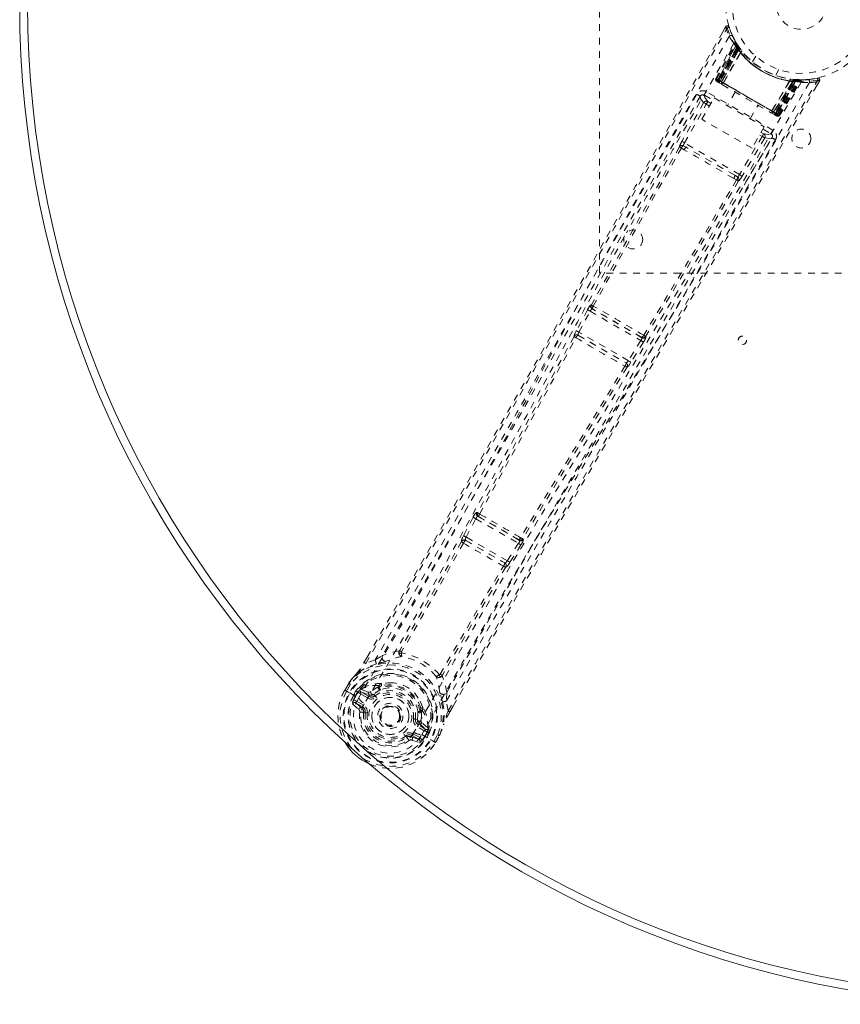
# Model space of a CAD drawing. Header units: inches. Extents: x 7.1 to 78.6, y 25.7 to 55.4.
# Tile 1 of 6: x 7.1 to 19.3, y 25.7 to 40.3. Entities that reach past the tile are written whole.
import ezdxf

# ---------------------------------------------------------------- set-up
doc = ezdxf.new("R2010")
doc.units = ezdxf.units.IN
doc.header["$MEASUREMENT"] = 0
doc.linetypes.add('SLD-Dashed', pattern=[0.075, 0.05, -0.025])
doc.linetypes.add('SLD-Solid', pattern=[0])

msp = doc.modelspace()

# ---------------------------------------------------------------- linework, layer by layer
at = {"color": 7, "linetype": 'SLD-Dashed', "lineweight": 0}
for p, q in [((15.715, 36.557), (15.715, 44.557)), ((17.587, 40.217), (17.546, 40.144)), ((17.444, 39.448), (17.729, 39.983)), ((17.736, 39.999), (17.728, 40.012)), ((17.736, 39.97), (17.729, 39.983)), ((17.787, 39.917), (17.747, 39.98)), ((17.456, 39.442), (17.736, 39.97)), ((17.749, 39.954), (17.472, 39.428)), ((17.472, 39.433), (17.747, 39.951)), ((17.756, 39.912), (17.478, 39.429)), ((17.482, 39.426), (17.759, 39.907)), ((17.49, 39.422), (17.765, 39.899)), ((17.767, 39.895), (17.493, 39.42)), ((17.776, 39.882), (17.506, 39.413)), ((17.509, 39.411), (17.779, 39.879)), ((17.529, 39.399), (17.789, 39.886)), ((17.79, 39.885), (17.531, 39.398)), ((17.555, 39.383), (17.813, 39.839)), ((17.814, 39.837), (17.557, 39.383)), ((17.789, 39.886), (17.747, 39.951)), ((17.756, 39.912), (17.78, 39.928)), ((17.759, 39.907), (17.756, 39.912)), ((17.759, 39.907), (17.783, 39.923)), ((17.765, 39.899), (17.788, 39.916)), ((17.767, 39.895), (17.791, 39.912)), ((17.776, 39.882), (17.8, 39.899)), ((17.779, 39.879), (17.802, 39.896)), ((17.78, 39.928), (17.783, 39.923)), ((17.788, 39.916), (17.787, 39.917)), ((17.791, 39.912), (17.788, 39.916)), ((17.789, 39.886), (17.79, 39.885)), ((17.8, 39.899), (17.802, 39.896)), ((17.814, 39.837), (17.813, 39.839)), ((17.83, 39.859), (17.828, 39.861)), ((18.037, 39.782), (17.989, 39.699)), ((18.335, 39.499), (18.383, 39.582)), ((17.444, 39.448), (17.456, 39.442)), ((17.453, 39.411), (17.456, 39.408)), ((17.457, 39.407), (17.457, 39.407)), ((17.464, 39.404), (17.468, 39.401)), ((17.467, 39.402), (17.476, 39.397)), ((17.472, 39.433), (17.529, 39.399)), ((17.476, 39.397), (17.479, 39.395)), ((18.353, 38.924), (17.482, 39.426)), ((17.483, 39.392), (17.541, 39.359)), ((17.493, 39.42), (18.342, 38.93)), ((17.506, 39.413), (17.509, 39.411)), ((18.326, 38.939), (17.509, 39.411)), ((17.531, 39.398), (17.529, 39.399)), ((18.278, 38.967), (18.543, 39.417)), ((18.545, 39.417), (18.279, 38.965)), ((18.304, 38.952), (18.596, 39.42)), ((18.598, 39.419), (18.305, 38.951)), ((18.596, 39.407), (18.326, 38.939)), ((18.329, 38.937), (18.6, 39.407)), ((18.342, 38.93), (18.616, 39.405)), ((18.621, 39.405), (18.345, 38.928)), ((18.63, 39.404), (18.353, 38.924)), ((18.357, 38.921), (18.636, 39.404)), ((18.359, 38.916), (18.675, 39.419)), ((18.363, 38.918), (18.674, 39.416)), ((18.379, 38.909), (18.696, 39.416)), ((18.39, 38.902), (18.712, 39.416)), ((18.545, 39.417), (18.543, 39.417)), ((18.556, 39.441), (18.553, 39.442)), ((18.599, 39.436), (18.596, 39.407)), ((18.596, 39.42), (18.598, 39.419)), ((18.674, 39.416), (18.598, 39.419)), ((18.603, 39.435), (18.6, 39.407)), ((18.603, 39.435), (18.632, 39.433)), ((18.618, 39.434), (18.616, 39.405)), ((18.623, 39.434), (18.618, 39.434)), ((18.623, 39.434), (18.621, 39.405)), ((18.625, 39.433), (18.624, 39.434)), ((18.7, 39.43), (18.625, 39.433)), ((18.632, 39.433), (18.63, 39.404)), ((18.636, 39.404), (18.63, 39.404)), ((18.632, 39.433), (18.638, 39.433)), ((18.638, 39.433), (18.636, 39.404)), ((18.638, 39.433), (18.647, 39.432)), ((18.665, 39.414), (18.661, 39.418)), ((18.712, 39.416), (18.696, 39.416)), ((18.736, 39.43), (18.721, 39.43)), ((18.813, 39.434), (18.742, 39.432)), ((18.953, 39.455), (18.824, 39.436)), ((18.941, 39.337), (18.985, 39.41)), ((18.985, 39.411), (18.959, 39.426)), ((18.293, 38.683), (17.303, 39.255)), ((17.555, 39.383), (17.557, 39.383)), ((17.734, 39.248), (17.618, 39.046)), ((17.21, 39.183), (16.809, 38.474)), ((17.211, 39.184), (17.21, 39.182)), ((17.223, 39.199), (17.211, 39.186)), ((17.216, 39.192), (17.211, 39.184)), ((17.236, 38.844), (17.419, 39.161)), ((17.273, 39.203), (17.401, 39.129)), ((17.372, 39.079), (17.324, 39.107)), ((17.419, 39.161), (18.165, 38.73)), ((17.263, 39.09), (16.939, 38.515)), ((16.978, 38.493), (17.302, 39.068)), ((17.35, 39.04), (17.302, 39.068)), ((17.955, 38.851), (18.072, 39.053)), ((18.278, 38.967), (18.279, 38.965)), ((18.305, 38.951), (18.304, 38.952)), ((18.305, 38.951), (18.363, 38.918)), ((17.982, 38.413), (17.236, 38.844)), ((18.265, 38.941), (18.323, 38.908)), ((18.326, 38.939), (18.329, 38.937)), ((18.327, 38.905), (18.33, 38.903)), ((18.338, 38.899), (18.342, 38.897)), ((18.342, 38.897), (18.343, 38.898)), ((18.348, 38.893), (18.348, 38.893)), ((18.349, 38.892), (18.353, 38.891)), ((18.379, 38.909), (18.39, 38.902)), ((18.165, 38.73), (17.982, 38.413)), ((18.147, 38.698), (18.263, 38.631)), ((18.132, 38.589), (17.796, 38.021)), ((18.171, 38.566), (17.835, 37.998)), ((17.864, 37.865), (18.277, 38.566)), ((18.096, 38.61), (18.132, 38.589)), ((18.118, 38.649), (18.155, 38.628)), ((18.277, 38.566), (18.278, 38.568)), ((18.278, 38.568), (18.283, 38.576)), ((18.28, 38.569), (18.285, 38.586)), ((16.931, 38.416), (16.973, 38.391)), ((17.005, 38.427), (16.964, 38.45)), ((17.796, 38.021), (16.978, 38.493)), ((17.725, 38.011), (17.005, 38.427)), ((17.711, 37.965), (17.753, 37.941)), ((17.767, 37.987), (17.725, 38.011)), ((21.715, 36.557), (15.715, 36.557)), ((15.593, 36.083), (15.587, 36.084)), ((15.604, 36.024), (15.61, 36.023)), ((16.345, 35.596), (15.604, 36.024)), ((15.536, 36.01), (15.369, 35.699)), ((15.408, 35.678), (15.575, 35.989)), ((15.575, 35.989), (16.329, 35.553)), ((15.335, 35.615), (15.336, 35.614)), ((15.397, 35.632), (15.397, 35.632)), ((15.397, 35.632), (16.109, 35.221)), ((16.143, 35.254), (15.408, 35.678)), ((16.341, 35.601), (16.345, 35.596)), ((16.406, 35.611), (16.402, 35.617)), ((16.329, 35.553), (16.143, 35.254)), ((16.367, 35.53), (16.181, 35.23)), ((16.109, 35.221), (16.109, 35.221)), ((16.124, 35.159), (16.125, 35.159)), ((13.901, 32.995), (13.888, 32.998)), ((13.835, 32.925), (13.691, 32.651)), ((13.73, 32.631), (13.874, 32.904)), ((13.874, 32.904), (14.508, 32.538)), ((13.905, 32.938), (13.918, 32.935)), ((14.522, 32.582), (13.905, 32.938)), ((13.662, 32.564), (13.662, 32.563)), ((13.691, 32.651), (13.676, 32.621)), ((13.724, 32.582), (13.723, 32.583)), ((13.723, 32.583), (14.305, 32.247)), ((14.343, 32.277), (13.73, 32.631)), ((14.508, 32.538), (14.343, 32.277)), ((14.546, 32.514), (14.381, 32.253)), ((14.513, 32.592), (14.522, 32.582)), ((14.573, 32.607), (14.582, 32.597)), ((14.305, 32.247), (14.304, 32.247)), ((14.381, 32.253), (14.362, 32.225)), ((14.319, 32.184), (14.32, 32.184)), ((12.211, 30.766), (12.256, 30.843)), ((12.257, 30.843), (12.213, 30.766)), ((12.379, 30.804), (12.238, 30.752)), ((12.379, 30.804), (12.486, 30.871)), ((11.986, 30.459), (11.983, 30.456)), ((11.925, 30.355), (11.983, 30.456)), ((11.984, 30.455), (11.925, 30.353)), ((11.925, 30.355), (11.928, 30.353)), ((11.928, 30.353), (11.974, 30.326)), ((12.009, 30.441), (11.951, 30.341)), ((11.974, 30.326), (11.994, 30.315)), ((11.994, 30.315), (11.999, 30.312)), ((11.999, 30.312), (12.129, 30.237)), ((12.056, 30.28), (12.092, 30.343)), ((12.117, 30.327), (12.082, 30.266)), ((12.126, 30.33), (12.087, 30.263)), ((12.092, 30.343), (12.093, 30.343)), ((12.117, 30.327), (12.093, 30.343)), ((12.118, 30.327), (12.132, 30.341)), ((12.132, 30.341), (12.126, 30.33)), ((12.154, 30.361), (12.15, 30.359)), ((12.154, 30.361), (12.169, 30.365)), ((12.165, 30.329), (12.29, 30.286)), ((12.278, 30.264), (12.165, 30.329)), ((12.169, 30.365), (12.169, 30.365)), ((12.169, 30.365), (12.169, 30.365)), ((12.279, 30.326), (12.169, 30.365)), ((12.434, 30.421), (12.423, 30.402)), ((12.452, 30.405), (12.441, 30.386)), ((12.454, 30.442), (12.473, 30.451)), ((13.441, 30.32), (13.437, 30.193)), ((12.056, 30.28), (12.056, 30.28)), ((12.087, 30.263), (12.082, 30.266)), ((12.176, 30.089), (12.086, 30.165)), ((12.086, 30.165), (12.187, 30.107)), ((12.101, 30.191), (12.202, 30.133)), ((12.13, 30.237), (12.129, 30.237)), ((12.263, 30.238), (12.15, 30.303)), ((12.29, 30.286), (12.278, 30.264)), ((12.346, 30.287), (12.358, 30.294)), ((12.358, 30.294), (12.376, 30.271)), ((13.462, 30.045), (13.437, 30.193)), ((12.041, 30.149), (12.133, 30.069)), ((12.176, 30.089), (12.187, 30.107)), ((12.206, 30.021), (12.207, 30.031)), ((12.23, 30.018), (12.206, 30.021)), ((13.044, 30.038), (13.055, 30.057)), ((13.078, 30.05), (13.067, 30.031)), ((13.084, 30.098), (13.086, 30.078)), ((13.487, 30.03), (13.537, 30.118)), ((13.487, 30.029), (13.538, 30.117)), ((12.976, 29.924), (13.005, 29.92)), ((13.005, 29.92), (13.006, 29.907)), ((13.117, 29.745), (13.005, 29.81)), ((13.033, 29.857), (13.02, 29.836)), ((13.132, 29.771), (13.02, 29.836)), ((13.033, 29.857), (13.132, 29.771)), ((13.162, 29.792), (13.073, 29.868)), ((13.153, 29.737), (13.114, 29.669)), ((13.119, 29.667), (13.154, 29.728)), ((13.159, 29.748), (13.153, 29.737)), ((13.154, 29.729), (13.159, 29.748)), ((13.181, 29.715), (13.154, 29.728)), ((13.162, 29.792), (13.165, 29.778)), ((13.166, 29.772), (13.165, 29.777)), ((12.845, 29.653), (12.831, 29.672)), ((12.853, 29.658), (12.845, 29.653)), ((12.881, 29.605), (12.845, 29.653)), ((12.919, 29.66), (12.929, 29.678)), ((13.03, 29.62), (12.919, 29.66)), ((12.923, 29.612), (13.038, 29.573)), ((12.929, 29.678), (13.03, 29.62)), ((12.944, 29.704), (13.045, 29.646)), ((13.071, 29.694), (13.201, 29.619)), ((13.114, 29.669), (13.119, 29.667)), ((13.181, 29.714), (13.145, 29.652)), ((13.181, 29.715), (13.181, 29.714)), ((13.201, 29.619), (13.206, 29.616)), ((13.206, 29.616), (13.226, 29.604)), ((13.226, 29.604), (13.271, 29.577)), ((13.25, 29.591), (13.307, 29.691)), ((13.274, 29.575), (13.332, 29.677)), ((13.275, 29.575), (13.333, 29.677)), ((13.333, 29.677), (13.335, 29.68)), ((13.271, 29.577), (13.275, 29.575))]:
    msp.add_line(p, q, dxfattribs=at)
at = {"color": 7, "linetype": 'SLD-Dashed', "lineweight": 0, "flags": 128}
for points in [[(12.238, 30.752), (12.608, 31.391), (12.998, 32.067), (13.407, 32.781), (13.837, 33.532), (14.232, 34.224), (14.642, 34.945), (14.736, 35.111), (14.831, 35.278), (14.926, 35.447), (14.992, 35.563), (15.056, 35.676), (15.123, 35.794), (15.192, 35.917), (15.416, 36.312), (15.664, 36.751), (15.937, 37.235), (16.11, 37.541), (16.293, 37.865), (16.491, 38.215), (16.676, 38.543), (16.917, 38.97), (17.131, 39.349), (17.319, 39.681), (17.48, 39.966), (17.614, 40.202)], [(12.256, 30.843), (13.568, 33.12), (14.912, 35.483), (16.25, 37.85), (17.587, 40.217)], [(17.587, 40.217), (17.588, 40.217), (17.589, 40.216), (17.595, 40.213), (17.603, 40.208), (17.608, 40.205), (17.614, 40.203)], [(17.639, 40.211), (17.635, 40.217), (17.629, 40.224), (17.622, 40.228), (17.615, 40.231), (17.607, 40.231), (17.6, 40.229), (17.594, 40.225), (17.589, 40.219)], [(17.614, 40.203), (17.624, 40.206), (17.634, 40.209), (17.64, 40.211), (17.642, 40.212)], [(17.643, 40.077), (16.853, 38.697), (16.074, 37.311), (15.307, 35.922), (14.549, 34.532), (13.955, 33.444), (13.357, 32.362), (12.75, 31.291), (12.13, 30.237)], [(17.732, 40.002), (17.732, 39.989), (17.729, 39.975)], [(17.732, 39.988), (17.73, 39.983), (17.729, 39.982)], [(17.75, 39.958), (17.748, 39.953), (17.747, 39.951)], [(17.756, 39.964), (17.76, 39.958), (17.78, 39.928)], [(18.713, 39.395), (17.914, 38.025), (17.104, 36.662), (16.285, 35.308), (15.46, 33.961), (14.814, 32.906), (14.176, 31.85), (13.554, 30.791), (12.954, 29.727)], [(18.835, 39.389), (18.035, 38.014), (17.224, 36.647), (16.405, 35.288), (15.581, 33.937), (14.935, 32.878), (14.297, 31.819), (13.673, 30.759), (13.07, 29.694)], [(13.462, 30.045), (13.868, 30.75), (14.293, 31.485), (14.737, 32.249), (15.141, 32.942), (15.403, 33.389), (15.677, 33.857), (15.964, 34.345), (16.249, 34.831), (16.497, 35.251), (16.825, 35.809), (17.175, 36.402), (17.545, 37.03), (17.889, 37.612), (18.959, 39.426)], [(13.538, 30.117), (14.849, 32.382), (16.222, 34.725), (17.604, 37.07), (18.985, 39.411)], [(17.478, 39.429), (17.465, 39.436), (17.454, 39.443), (17.447, 39.447), (17.444, 39.448)], [(17.456, 39.442), (17.459, 39.44), (17.466, 39.436), (17.477, 39.429), (17.49, 39.422)], [(17.472, 39.433), (17.469, 39.426), (17.469, 39.424)], [(17.469, 39.401), (17.469, 39.401), (17.47, 39.4), (17.472, 39.4), (17.476, 39.398)], [(17.506, 39.413), (17.499, 39.417), (17.492, 39.421), (17.486, 39.424), (17.481, 39.427), (17.476, 39.43), (17.473, 39.431), (17.472, 39.432), (17.472, 39.433)], [(17.482, 39.393), (17.483, 39.392), (17.484, 39.392)], [(17.531, 39.398), (17.529, 39.388), (17.53, 39.377)], [(18.71, 39.43), (18.719, 39.43), (18.723, 39.43)], [(18.982, 39.412), (18.984, 39.42), (18.985, 39.428), (18.984, 39.436), (18.981, 39.443), (18.976, 39.45), (18.97, 39.454), (18.963, 39.456), (18.955, 39.455)], [(17.303, 39.255), (17.292, 39.235), (17.282, 39.219), (17.276, 39.207), (17.273, 39.203)], [(17.555, 39.383), (17.535, 39.378), (17.53, 39.377)], [(17.543, 39.358), (17.721, 39.255), (17.903, 39.15), (18.084, 39.045), (18.263, 38.942)], [(17.557, 39.383), (17.736, 39.28), (17.917, 39.175), (18.099, 39.07), (18.278, 38.967)], [(17.159, 39.216), (16.974, 38.888), (16.763, 38.515), (16.533, 38.106), (16.324, 37.736), (16.214, 37.542), (16.105, 37.348), (15.995, 37.154), (15.871, 36.934), (15.746, 36.712), (15.624, 36.497), (15.377, 36.058), (15.146, 35.651), (14.934, 35.275), (14.725, 34.907), (14.484, 34.481), (14.068, 33.75), (13.648, 33.013), (13.213, 32.251), (12.787, 31.511), (12.379, 30.804)], [(17.211, 39.186), (15.644, 36.409), (14.072, 33.636), (12.486, 30.871)], [(17.211, 39.186), (17.217, 39.149), (17.263, 39.09)], [(17.324, 39.107), (17.279, 39.166), (17.273, 39.203)], [(17.324, 39.107), (17.324, 39.106), (17.322, 39.104), (17.32, 39.1), (17.317, 39.095), (17.314, 39.089), (17.31, 39.083), (17.306, 39.076), (17.302, 39.068)], [(17.302, 39.068), (17.288, 39.076), (17.276, 39.083), (17.267, 39.088), (17.263, 39.09)], [(18.279, 38.965), (18.284, 38.945), (18.286, 38.941)], [(18.286, 38.941), (18.296, 38.945), (18.304, 38.952)], [(18.363, 38.918), (18.363, 38.918), (18.361, 38.919), (18.358, 38.921), (18.354, 38.923), (18.349, 38.926), (18.343, 38.93), (18.336, 38.933), (18.329, 38.937)], [(18.33, 38.903), (18.333, 38.902), (18.336, 38.9), (18.338, 38.899), (18.338, 38.899)], [(18.331, 38.905), (18.334, 38.902), (18.336, 38.901), (18.337, 38.9), (18.337, 38.9)], [(18.345, 38.928), (18.358, 38.921), (18.368, 38.915), (18.376, 38.91), (18.379, 38.909)], [(18.39, 38.902), (18.388, 38.903), (18.381, 38.908), (18.37, 38.914), (18.357, 38.921)], [(18.263, 38.631), (18.266, 38.636), (18.273, 38.647), (18.282, 38.664), (18.293, 38.683)], [(13.437, 30.193), (13.807, 30.834), (14.194, 31.502), (14.598, 32.196), (14.984, 32.857), (15.376, 33.526), (15.769, 34.196), (16.153, 34.847), (16.521, 35.472), (16.864, 36.054), (17.249, 36.705), (17.61, 37.317), (17.964, 37.917), (18.331, 38.539)], [(13.441, 30.32), (15.043, 33.075), (16.659, 35.823), (18.28, 38.569)], [(16.978, 38.493), (16.964, 38.501), (16.952, 38.508), (16.943, 38.513), (16.939, 38.515)], [(18.155, 38.628), (18.154, 38.627), (18.153, 38.624), (18.151, 38.621), (18.148, 38.616), (18.145, 38.61), (18.141, 38.603), (18.137, 38.596), (18.132, 38.589)], [(18.171, 38.566), (18.167, 38.568), (18.158, 38.573), (18.146, 38.581), (18.132, 38.589)], [(18.263, 38.631), (18.229, 38.618), (18.155, 38.628)], [(18.171, 38.566), (18.245, 38.556), (18.276, 38.568)], [(16.903, 38.434), (16.244, 37.26), (15.593, 36.083)], [(15.621, 36.064), (16.272, 37.242), (16.931, 38.416)], [(17.711, 37.965), (17.527, 38.071), (17.342, 38.178), (17.156, 38.285), (16.973, 38.391)], [(17.725, 38.011), (17.548, 38.113), (17.37, 38.216), (17.187, 38.322), (17.005, 38.427)], [(17.753, 37.941), (17.065, 36.784), (16.371, 35.632)], [(17.782, 37.926), (17.095, 36.769), (16.402, 35.617)], [(17.767, 37.987), (17.779, 37.975), (17.785, 37.963)], [(17.835, 37.998), (17.831, 38), (17.822, 38.005), (17.81, 38.013), (17.796, 38.021)], [(16.081, 37.094), (15.385, 35.828), (14.631, 34.44), (14.039, 33.353), (13.444, 32.273), (12.838, 31.204), (12.217, 30.152)], [(15.575, 35.989), (15.568, 35.993), (15.561, 35.996), (15.554, 36), (15.549, 36.003), (15.544, 36.006), (15.54, 36.008), (15.537, 36.009), (15.536, 36.01)], [(15.336, 35.614), (14.618, 34.302), (13.901, 32.995)], [(13.93, 32.973), (14.647, 34.281), (15.364, 35.595)], [(15.369, 35.699), (15.354, 35.669), (15.353, 35.667)], [(15.408, 35.678), (15.401, 35.682), (15.394, 35.686), (15.388, 35.689), (15.382, 35.692), (15.377, 35.695), (15.373, 35.697), (15.37, 35.698), (15.369, 35.699)], [(16.367, 35.53), (16.366, 35.531), (16.363, 35.532), (16.359, 35.535), (16.354, 35.538), (16.349, 35.541), (16.343, 35.545), (16.336, 35.549), (16.329, 35.553)], [(16.093, 35.174), (15.314, 33.896), (14.54, 32.621)], [(16.124, 35.159), (15.346, 33.881), (14.573, 32.607)], [(16.13, 35.178), (16.13, 35.176), (16.124, 35.159)], [(16.181, 35.23), (16.18, 35.231), (16.177, 35.233), (16.173, 35.235), (16.169, 35.238), (16.163, 35.241), (16.157, 35.245), (16.15, 35.249), (16.143, 35.254)], [(16.181, 35.23), (16.163, 35.202), (16.162, 35.2)], [(13.874, 32.904), (13.867, 32.908), (13.86, 32.911), (13.854, 32.915), (13.848, 32.918), (13.843, 32.92), (13.839, 32.922), (13.836, 32.924), (13.835, 32.925)], [(13.874, 32.904), (13.878, 32.912), (13.882, 32.919), (13.891, 32.93), (13.899, 32.937), (13.905, 32.938)], [(13.662, 32.564), (13.206, 31.751), (12.742, 30.946)], [(13.691, 32.541), (13.234, 31.728), (12.77, 30.923)], [(13.73, 32.631), (13.723, 32.634), (13.716, 32.638), (13.71, 32.641), (13.704, 32.644), (13.699, 32.647), (13.695, 32.649), (13.692, 32.65), (13.691, 32.651)], [(14.522, 32.582), (14.524, 32.576), (14.522, 32.566), (14.517, 32.552), (14.513, 32.545), (14.508, 32.538)], [(14.546, 32.514), (14.544, 32.515), (14.541, 32.517), (14.538, 32.519), (14.533, 32.522), (14.527, 32.526), (14.521, 32.53), (14.515, 32.534), (14.508, 32.538)], [(14.343, 32.277), (14.338, 32.27), (14.333, 32.263), (14.322, 32.253), (14.312, 32.247), (14.308, 32.246), (14.306, 32.247), (14.305, 32.247)], [(14.381, 32.253), (14.377, 32.256), (14.368, 32.261), (14.356, 32.269), (14.343, 32.277)], [(13.344, 30.591), (13.81, 31.396), (14.285, 32.198)], [(14.319, 32.184), (13.844, 31.383), (13.379, 30.579)], [(12.736, 30.94), (12.608, 30.914), (12.486, 30.871)], [(12.736, 30.94), (12.732, 30.93), (12.732, 30.92), (12.734, 30.912), (12.739, 30.905), (12.746, 30.901), (12.755, 30.901), (12.764, 30.903), (12.773, 30.908)], [(12.77, 30.923), (12.769, 30.921), (12.768, 30.919), (12.769, 30.915), (12.773, 30.908)], [(12.238, 30.752), (12.233, 30.755), (12.227, 30.758), (12.222, 30.761), (12.218, 30.763), (12.214, 30.765), (12.212, 30.766), (12.211, 30.766), (12.211, 30.766)], [(12.542, 30.782), (12.535, 30.78), (12.522, 30.777)], [(12.395, 30.748), (12.246, 30.691), (12.1, 30.597)], [(11.983, 30.456), (12.042, 30.532), (12.093, 30.589)], [(12.1, 30.597), (12.047, 30.538), (11.986, 30.459)], [(11.986, 30.459), (11.986, 30.459), (11.988, 30.458), (11.99, 30.456), (11.993, 30.453), (11.997, 30.451), (12.001, 30.448), (12.005, 30.444), (12.009, 30.441)], [(12.1, 30.597), (12.096, 30.594), (12.093, 30.589)], [(12.625, 30.463), (12.568, 30.465), (12.473, 30.451)], [(13.33, 30.586), (13.338, 30.587), (13.342, 30.588), (13.343, 30.589), (13.344, 30.591)], [(13.33, 30.586), (13.33, 30.576), (13.333, 30.567), (13.338, 30.56), (13.344, 30.556), (13.353, 30.555), (13.361, 30.557), (13.369, 30.562), (13.376, 30.57)], [(13.441, 30.32), (13.418, 30.447), (13.376, 30.57)], [(11.951, 30.341), (11.891, 30.207), (11.859, 30.065), (11.855, 29.918), (11.88, 29.774), (11.932, 29.637), (12.009, 29.513), (12.052, 29.468)], [(11.951, 30.341), (11.945, 30.344), (11.94, 30.347), (11.935, 30.35), (11.931, 30.352), (11.928, 30.353), (11.925, 30.355), (11.924, 30.355), (11.925, 30.355)], [(11.983, 30.456), (11.983, 30.456), (11.984, 30.455), (11.986, 30.454), (11.989, 30.452), (11.993, 30.45), (11.998, 30.447), (12.004, 30.444), (12.009, 30.441)], [(12.117, 30.327), (12.118, 30.327), (12.118, 30.327)], [(12.15, 30.303), (12.136, 30.315), (12.126, 30.33)], [(12.165, 30.329), (12.165, 30.328), (12.164, 30.327), (12.163, 30.324), (12.161, 30.321), (12.158, 30.317), (12.156, 30.313), (12.153, 30.308), (12.15, 30.303)], [(12.314, 30.332), (12.294, 30.324), (12.279, 30.326)], [(12.423, 30.402), (12.371, 30.374), (12.314, 30.332)], [(13.342, 30.303), (13.338, 30.316), (13.336, 30.324)], [(12.055, 30.197), (12.078, 30.199), (12.101, 30.191)], [(12.082, 30.266), (12.079, 30.267), (12.073, 30.271), (12.065, 30.275), (12.056, 30.28)], [(12.101, 30.191), (12.098, 30.186), (12.095, 30.181), (12.092, 30.177), (12.09, 30.173), (12.088, 30.17), (12.087, 30.167), (12.086, 30.166), (12.086, 30.165)], [(12.263, 30.238), (12.265, 30.243), (12.268, 30.248), (12.271, 30.252), (12.273, 30.256), (12.275, 30.26), (12.276, 30.262), (12.277, 30.264), (12.278, 30.264)], [(12.394, 30.247), (12.391, 30.251), (12.387, 30.256), (12.384, 30.26), (12.381, 30.263), (12.379, 30.266), (12.377, 30.268), (12.376, 30.27), (12.376, 30.271)], [(13.084, 30.098), (13.049, 30.188), (13.018, 30.236)], [(13.38, 30.179), (13.406, 30.022), (13.397, 29.849)], [(12.954, 29.727), (12.91, 29.662), (12.853, 29.608), (12.784, 29.567), (12.707, 29.541), (12.625, 29.531), (12.542, 29.537), (12.461, 29.558), (12.385, 29.593), (12.316, 29.641), (12.258, 29.701), (12.211, 29.77), (12.179, 29.846), (12.163, 29.925), (12.164, 30.005), (12.182, 30.082), (12.216, 30.152)], [(12.202, 30.133), (12.199, 30.128), (12.196, 30.123), (12.193, 30.118), (12.191, 30.115), (12.189, 30.111), (12.188, 30.109), (12.187, 30.107), (12.187, 30.107)], [(12.26, 30.015), (12.254, 30.015), (12.249, 30.016), (12.244, 30.017), (12.239, 30.017), (12.236, 30.018), (12.233, 30.018), (12.231, 30.018), (12.23, 30.018)], [(13.005, 29.92), (13.013, 29.986), (13.012, 30.041)], [(13.067, 30.031), (13.068, 29.971), (13.06, 29.901)], [(13.487, 30.029), (13.488, 30.029), (13.487, 30.03), (13.485, 30.031), (13.482, 30.033), (13.478, 30.036), (13.473, 30.039), (13.468, 30.042), (13.462, 30.045)], [(12.947, 29.928), (12.952, 29.927), (12.958, 29.926), (12.963, 29.926), (12.967, 29.925), (12.971, 29.924), (12.974, 29.924), (12.976, 29.924), (12.976, 29.924)], [(13.06, 29.901), (13.063, 29.879), (13.073, 29.868)], [(13.005, 29.81), (13.008, 29.815), (13.011, 29.819), (13.013, 29.824), (13.016, 29.828), (13.017, 29.831), (13.019, 29.833), (13.02, 29.835), (13.02, 29.836)], [(13.117, 29.745), (13.12, 29.75), (13.123, 29.755), (13.126, 29.759), (13.128, 29.763), (13.13, 29.766), (13.131, 29.769), (13.132, 29.77), (13.132, 29.771)], [(13.153, 29.737), (13.135, 29.738), (13.117, 29.745)], [(13.154, 29.729), (13.154, 29.728), (13.154, 29.728)], [(13.333, 29.677), (13.369, 29.765), (13.393, 29.838)], [(13.335, 29.68), (13.369, 29.762), (13.397, 29.849)], [(13.393, 29.838), (13.396, 29.843), (13.397, 29.849)], [(12.813, 29.696), (12.816, 29.691), (12.819, 29.687), (12.823, 29.683), (12.825, 29.679), (12.828, 29.676), (12.829, 29.674), (12.83, 29.672), (12.831, 29.672)], [(12.944, 29.704), (12.941, 29.699), (12.939, 29.694), (12.936, 29.69), (12.934, 29.686), (12.932, 29.683), (12.93, 29.68), (12.93, 29.679), (12.929, 29.678)], [(13.03, 29.62), (13.03, 29.62), (13.031, 29.622), (13.033, 29.624), (13.035, 29.628), (13.037, 29.631), (13.039, 29.636), (13.042, 29.641), (13.045, 29.646)], [(13.045, 29.646), (13.063, 29.63), (13.073, 29.609)], [(13.335, 29.68), (13.334, 29.681), (13.332, 29.681), (13.33, 29.682), (13.326, 29.684), (13.322, 29.685), (13.317, 29.687), (13.312, 29.689), (13.307, 29.691)], [(13.307, 29.691), (13.313, 29.688), (13.318, 29.685), (13.323, 29.682), (13.327, 29.68), (13.33, 29.678), (13.332, 29.677)], [(13.332, 29.677), (13.332, 29.677), (13.333, 29.676), (13.333, 29.677)], [(13.275, 29.575), (13.275, 29.575), (13.274, 29.576), (13.274, 29.576)]]:
    msp.add_lwpolyline(points, dxfattribs=at)
at = {"color": 7, "linetype": 'SLD-Dashed', "lineweight": 0}
for centre, radius in [((18.715, 40.557), 1.125), ((18.715, 40.557), 1.03), ((18.715, 40.557), 0.375), ((18.715, 38.557), 0.141), ((16.215, 37.057), 0.141), ((17.84, 35.557), 0.0625), ((12.603, 29.971), 0.7), ((12.603, 29.971), 0.69), ((12.603, 29.971), 0.623), ((12.603, 29.971), 0.32), ((12.603, 29.971), 0.275), ((12.603, 29.971), 0.188), ((12.603, 29.971), 0.156), ((12.603, 29.971), 0.142), ((12.603, 29.971), 0.14), ((12.603, 29.971), 0.138)]:
    msp.add_circle(centre, radius, dxfattribs=at)
at = {"color": 7, "linetype": 'SLD-Solid', "lineweight": 15}
for centre, radius, start, end in [((21.965, 40.557), 14.875, 90, 270), ((21.965, 40.557), 14.757, 90, 270), ((21.965, 40.557), 14.757, 90, 270), ((12.603, 29.971), 0.78, 210.2909, 246.7332), ((12.603, 29.971), 0.78, 210.3758, 246.6483)]:
    msp.add_arc(centre, radius, start, end, dxfattribs=at)
at = {"color": 7, "linetype": 'SLD-Dashed', "lineweight": 0}
for centre, radius, start, end in [((17.614, 40.203), 0.03, 17.8488, 150.5298), ((18.728, 40.59), 1.2, 198.106, 205.335), ((18.715, 40.558), 1.158, 197.8714, 282.1369), ((18.708, 40.554), 1.119, 197.8923, 205.3649), ((151.815, -37.756), 155.003, 149.90233, 151.10005), ((17.669, 40.062), 0.03, 25.9261, 149.737), ((18.821, 40.768), 1.366, 210.4188, 215.5465), ((18.716, 40.558), 1.128, 205.3443, 210.4722), ((17.739, 39.943), 0.0429, 84.1705, 132.9903), ((18.731, 40.585), 1.19, 210.8799, 269.12), ((17.702, 39.998), 0.03, 331.987, 28.9253), ((18.75, 40.577), 1.167, 208.9446, 209.7943), ((17.667, 39.976), 0.0707, 1.4541, 28.8917), ((18.521, 40.245), 0.834, 198.2483, 203.5361), ((18.737, 40.572), 1.156, 209.9276, 213.9533), ((17.71, 39.984), 0.0299, 331.9096, 29.6979), ((18.582, 40.48), 0.974, 209.6422, 212.5023), ((18.715, 40.557), 1.128, 210.4734, 269.5266), ((17.721, 39.965), 0.03, 346.8686, 31.2468), ((17.721, 39.965), 0.0299, 331.811, 30.7402), ((18.714, 40.556), 1.125, 210.776, 215.7123), ((18.5, 40.234), 0.808, 199.0828, 204.4609), ((18.503, 40.231), 0.806, 200.3442, 205.6393), ((18.715, 40.556), 1.155, 214.2141, 265.7859), ((18.715, 40.556), 1.155, 214.9105, 265.0895), ((18.715, 40.556), 1.155, 215.8866, 264.1134), ((17.763, 39.901), 0.0297, 331.4767, 34.4842), ((17.763, 39.899), 0.0297, 331.4762, 34.556), ((18.455, 40.192), 0.733, 204.7564, 208.767), ((17.798, 39.867), 0.0311, 298.3238, 349.646), ((17.797, 39.868), 0.0345, 298.9606, 345.1551), ((18.697, 40.526), 1.12, 217.9256, 262.0745), ((17.471, 39.434), 0.03, 151.9891, 240.0024), ((17.472, 39.434), 0.0305, 152.359, 219.3771), ((17.482, 39.428), 0.03, 151.9832, 216.5656), ((17.483, 39.429), 0.0315, 207.953, 240.6799), ((17.426, 39.299), 0.113, 70.0678, 74.0084), ((18.187, 39.016), 0.821, 149.7704, 151.6389), ((17.498, 39.418), 0.03, 151.9304, 239.9361), ((17.833, 39.216), 0.409, 149.0014, 153.059), ((17.852, 39.205), 0.423, 149.0463, 152.969), ((17.856, 39.203), 0.423, 149.0461, 152.9691), ((17.882, 39.187), 0.439, 149.0714, 152.8487), ((17.89, 39.183), 0.445, 149.0955, 152.8245), ((17.556, 39.385), 0.0299, 151.805, 239.8072), ((18.577, 39.417), 0.0345, 134.8287, 181.0503), ((18.576, 39.418), 0.031, 130.2212, 181.6934), ((18.529, 40.149), 0.733, 271.2394, 275.2435), ((18.692, 40.299), 0.868, 263.5576, 265.483), ((18.621, 39.404), 0.0297, 85.4518, 148.5212), ((18.623, 39.404), 0.0297, 85.5277, 148.523), ((18.538, 40.217), 0.812, 274.3826, 279.6348), ((18.604, 39.327), 0.109, 61.2506, 90.4784), ((18.543, 40.207), 0.806, 275.5317, 280.9228), ((18.541, 40.238), 0.839, 276.4803, 281.7349), ((18.622, 39.294), 0.137, 59.4081, 83.5136), ((18.7, 39.4), 0.0299, 89.2508, 148.1949), ((18.721, 39.4), 0.0299, 90.2993, 148.1004), ((18.716, 40.271), 0.841, 268.7967, 270.3458), ((18.715, 40.557), 1.128, 269.5268, 274.6573), ((18.671, 39.405), 0.0429, 347.0123, 35.8235), ((18.737, 39.4), 0.03, 91.078, 148.0143), ((18.845, 40.752), 1.364, 264.4492, 269.5851), ((18.716, 40.55), 1.12, 274.6371, 282.1027), ((18.809, 39.404), 0.03, 330.2579, 94.079), ((18.737, 40.59), 1.206, 274.6776, 281.8747), ((18.959, 39.426), 0.03, 329.4662, 102.1552), ((18.895, 39.427), 0.0641, 358.6853, 25.7235), ((17.251, 39.164), 0.105, 59.9149, 150.6379), ((17.556, 39.381), 0.0265, 188.3637, 239.3818), ((15.759, 36.705), 2.875, 59.6434, 60.8393), ((17.251, 39.164), 0.045, 60.0223, 127.9877), ((17.302, 39.068), 0.0451, 60.4254, 150.3587), ((18.28, 38.967), 0.0299, 240.1856, 328.2068), ((18.276, 38.965), 0.0266, 240.8018, 291.4479), ((17.939, 39.154), 0.443, 327.1727, 330.9188), ((17.943, 39.152), 0.442, 327.1638, 330.9176), ((18.336, 38.94), 0.0353, 231.8086, 320.6813), ((18.338, 38.934), 0.03, 240.0619, 328.0701), ((17.973, 39.135), 0.422, 327.0368, 330.968), ((17.599, 39.355), 0.86, 328.4319, 330.2162), ((17.997, 39.121), 0.406, 326.9191, 331.0023), ((18.354, 38.926), 0.0315, 239.3108, 272.3699), ((18.265, 38.806), 0.121, 45.9185, 49.5332), ((18.353, 38.925), 0.03, 263.5035, 328.0123), ((18.365, 38.918), 0.03, 240.0042, 328.0057), ((18.364, 38.919), 0.0305, 260.709, 327.6506), ((18.241, 38.592), 0.105, 329.3649, 60.0824), ((17.182, 38.359), 0.289, 147.3509, 165.0217), ((18.132, 38.589), 0.0451, 329.6191, 59.5703), ((18.241, 38.592), 0.045, 352.0087, 59.979), ((16.862, 36.078), 2.866, 59.1602, 60.3596), ((16.942, 38.41), 0.0456, 61.9227, 149.0028), ((17.054, 38.643), 0.258, 234.2231, 241.5545), ((16.999, 38.384), 0.075, 118.0029, 154.808), ((17.041, 38.448), 0.0772, 144.5316, 178.3888), ((17.034, 38.368), 0.0652, 116.4357, 159.4401), ((17.66, 38.007), 0.0652, 320.5354, 3.5538), ((17.691, 37.985), 0.0757, 325.357, 1.8308), ((17.888, 38.162), 0.258, 238.4468, 245.7712), ((17.726, 38.053), 0.0773, 301.6194, 335.4635), ((17.578, 38.131), 0.289, 314.9816, 332.6476), ((17.75, 37.947), 0.0384, 327.0783, 25.3609), ((15.74, 35.924), 0.222, 133.6406, 157.1203), ((15.633, 35.971), 0.0601, 118.602, 163.0939), ((15.627, 36.063), 0.0451, 151.9434, 239.4429), ((15.633, 36.062), 0.0451, 151.9646, 239.4273), ((15.682, 36.185), 0.135, 228.8577, 243.2857), ((15.667, 36.03), 0.057, 142.6088, 186.4898), ((-0.544, 7.199), 33.042, 59.2678, 60.7322), ((-2.075, 4.548), 36.145, 59.3137, 60.6863), ((15.453, 35.605), 0.118, 147.9873, 175.3644), ((15.375, 35.593), 0.0451, 60.6307, 151.6294), ((15.375, 35.593), 0.0451, 60.6375, 151.6265), ((15.419, 35.705), 0.123, 227.6631, 243.6565), ((15.429, 35.57), 0.0697, 116.9366, 159.0794), ((32.508, 64.447), 33.562, 239.2811, 240.7189), ((15.459, 35.642), 0.0626, 144.4801, 188.4592), ((32.426, 64.304), 33.348, 239.2944, 240.7056), ((16.285, 35.595), 0.0601, 316.8908, 1.4082), ((16.319, 35.653), 0.0567, 293.3777, 337.5236), ((16.364, 35.64), 0.0451, 240.5771, 328.0305), ((16.367, 35.635), 0.0451, 240.5579, 328.0579), ((16.19, 35.664), 0.222, 322.8781, 346.3611), ((16.446, 35.745), 0.136, 236.7375, 251.115), ((16.039, 35.218), 0.0697, 320.9199, 3.0616), ((16.162, 35.278), 0.125, 236.4462, 252.2339), ((16.086, 35.279), 0.0626, 291.5386, 335.5223), ((16.087, 35.184), 0.0433, 352.7799, 60.2189), ((16.086, 35.182), 0.0451, 328.3764, 59.3657), ((16.058, 35.256), 0.118, 304.6432, 332.0161), ((13.989, 32.867), 0.165, 127.6299, 159.4089), ((13.928, 32.977), 0.0451, 152.4845, 239.1377), ((13.941, 32.974), 0.0451, 152.6065, 239.0988), ((13.97, 33.056), 0.092, 221.4697, 243.9854), ((13.979, 32.937), 0.0612, 143.9367, 181.5353), ((-4.283, 0.723), 37.038, 59.4554, 60.5443), ((-2.228, 4.283), 32.888, 59.4019, 60.598), ((13.755, 32.571), 0.0933, 147.5366, 184.1318), ((13.702, 32.542), 0.0451, 61.0458, 152.1507), ((13.702, 32.543), 0.0451, 61.0413, 152.1422), ((13.729, 32.62), 0.0879, 220.2454, 243.9516), ((13.772, 32.509), 0.0873, 123.1902, 158.1897), ((30.36, 60.727), 32.746, 239.3994, 240.6006), ((13.78, 32.599), 0.0588, 147.834, 196.6374), ((30.709, 61.332), 33.393, 239.4255, 240.5746), ((14.484, 32.645), 0.0608, 298.3057, 336.2201), ((14.535, 32.631), 0.0451, 240.896, 327.398), ((14.544, 32.621), 0.0451, 240.8623, 327.5126), ((14.591, 32.697), 0.0918, 236.0201, 258.5465), ((14.418, 32.619), 0.165, 320.5951, 352.3661), ((14.217, 32.252), 0.0872, 321.8018, 356.8174), ((14.281, 32.208), 0.0451, 327.8473, 58.9575), ((14.282, 32.208), 0.0451, 327.8539, 58.9607), ((14.279, 32.268), 0.0933, 295.8682, 332.4628), ((14.335, 32.272), 0.089, 236.1835, 259.6187), ((12.79, 30.913), 0.0608, 153.6672, 256.5429), ((12.729, 30.953), 0.0143, 297.5574, 333.3292), ((12.806, 30.993), 0.0795, 216.053, 242.508), ((12.848, 30.886), 0.0786, 163.3246, 203.7409), ((12.596, 29.959), 0.965, 40.5264, 79.4747), ((12.603, 29.971), 0.787, 338.3239, 141.6761), ((11.157, 31.342), 1.202, 321.1861, 331.3433), ((9.421, 33.116), 3.677, 316.7627, 319.9887), ((13.003, 30.96), 0.644, 194.0895, 199.261), ((12.945, 28.613), 2.204, 101.0583, 104.4311), ((12.54, 30.843), 0.0608, 152.3849, 271.9696), ((12.917, 29.978), 0.888, 99.1308, 114.9707), ((12.633, 30.022), 0.844, 39.7729, 80.2274), ((12.603, 29.971), 0.758, 338.3238, 141.6762), ((12.603, 29.971), 0.632, 336.064, 143.9359), ((12.603, 29.971), 0.602, 336.2697, 143.7303), ((12.613, 29.987), 0.476, 31.4724, 88.5265), ((13.273, 30.64), 0.0786, 276.2597, 316.6755), ((13.326, 30.604), 0.0608, 223.4572, 326.3322), ((12.452, 30.246), 0.888, 5.0314, 20.8674), ((13.387, 30.658), 0.0795, 237.4951, 263.9409), ((13.391, 30.571), 0.0143, 146.6113, 182.4895), ((12.603, 29.971), 0.78, 150, 210.2909), ((12.603, 29.971), 0.78, 150.5288, 210.3758), ((12.223, 30.27), 0.115, 129.6968, 142.2766), ((12.18, 30.356), 0.0305, 173.8281, 240.9611), ((12.44, 29.961), 0.491, 86.1263, 125.5136), ((12.388, 29.984), 0.44, 83.9345, 119.9017), ((12.305, 30.311), 0.0299, 150.9985, 238.949), ((12.343, 30.321), 0.031, 160.1706, 298.1934), ((12.662, 29.942), 0.465, 115.8368, 130.7956), ((12.603, 29.971), 0.376, 352.774, 127.226), ((12.603, 29.971), 0.346, 352.774, 127.2259), ((12.451, 30.39), 0.0305, 155.6352, 286.0654), ((12.465, 30.431), 0.0504, 214.2288, 241.7452), ((12.475, 30.403), 0.0444, 117.3935, 155.0023), ((12.476, 30.45), 0.0507, 214.3319, 241.7395), ((12.598, 29.961), 0.453, 9.7484, 110.251), ((12.477, 30.393), 0.0371, 190.1671, 240.7335), ((12.48, 30.388), 0.0326, 102.1678, 148.355), ((12.606, 29.977), 0.411, 9.0118, 110.9883), ((12.51, 30.436), 0.0404, 157.2987, 202.7874), ((12.585, 29.939), 0.494, 16.9722, 103.0277), ((13.39, 30.352), 0.0608, 208.0287, 327.6195), ((12.602, 29.971), 0.627, 150.4885, 218.0747), ((12.603, 29.971), 0.599, 150.5443, 329.4557), ((12.245, 30.119), 0.206, 157.661, 171.6532), ((12.07, 30.14), 0.0299, 58.0497, 162.1059), ((12.597, 29.96), 0.543, 149.3661, 330.6339), ((12.603, 29.971), 0.593, 150.5524, 157.6091), ((12.342, 30.368), 0.249, 211.7035, 239.8623), ((12.322, 30.341), 0.119, 240.0006, 307.2259), ((12.322, 30.341), 0.089, 240, 307.226), ((12.316, 30.336), 0.0565, 241.9567, 301.5681), ((12.603, 29.971), 0.275, 359.9998, 180.0002), ((11.258, 29.588), 2.203, 15.5676, 18.9429), ((13.26, 30.811), 0.643, 280.7376, 285.9144), ((12.162, 30.063), 0.0301, 61.4543, 167.6211), ((12.102, 30.035), 0.0455, 352.5376, 48.6378), ((12.603, 29.971), 0.459, 172.774, 307.226), ((12.001, 28.634), 1.403, 81.5622, 83.9854), ((12.136, 30.03), 0.0714, 0.3175, 55.2452), ((12.142, 30.03), 0.089, 352.774, 60), ((12.142, 30.03), 0.119, 352.7731, 60), ((12.603, 29.971), 0.4, 172.774, 307.226), ((12.603, 29.971), 0.376, 172.774, 307.226), ((13.042, 30.048), 0.0305, 193.9313, 324.3704), ((13.031, 30.073), 0.0371, 239.2738, 289.8313), ((13.071, 30.081), 0.0505, 238.2739, 265.7476), ((13.026, 30.073), 0.0326, 331.656, 17.8238), ((13.082, 30.1), 0.0506, 238.2475, 265.6815), ((13.052, 30.123), 0.0404, 277.2251, 322.6897), ((13.041, 30.075), 0.0444, 325.0094, 2.6877), ((12.723, 29.791), 0.439, 0.0689, 36.087), ((12.67, 29.823), 0.497, 354.8148, 33.6293), ((14.514, 29.404), 1.202, 148.6587, 158.8118), ((16.918, 28.788), 3.678, 160.0113, 163.2371), ((12.603, 29.971), 0.346, 172.774, 307.2262), ((12.603, 29.971), 0.275, 179.9998, 0.0002), ((13.065, 29.913), 0.119, 172.773, 239.9997), ((13.065, 29.913), 0.089, 172.774, 240), ((13.036, 29.921), 0.031, 181.5921, 320.0515), ((13.063, 29.905), 0.0567, 178.2294, 237.9769), ((13.075, 29.935), 0.242, 239.7355, 268.8254), ((13.047, 29.883), 0.0299, 241.0442, 329.0077), ((13.148, 29.797), 0.0305, 239.0404, 306.1719), ((13.082, 29.783), 0.0843, 335.403, 352.6228), ((12.606, 29.966), 0.745, 237.9633, 329.769), ((12.606, 29.966), 0.624, 237.4573, 329.7384), ((12.885, 29.601), 0.119, 60.0003, 127.2254), ((12.885, 29.601), 0.089, 60, 127.226), ((12.888, 29.596), 0.0715, 64.7814, 119.7585), ((12.909, 29.569), 0.0455, 71.3504, 127.4751), ((12.903, 29.635), 0.0301, 312.3443, 58.5811), ((13.016, 29.593), 0.0299, 317.8913, 61.9516), ((12.91, 29.735), 0.206, 308.3448, 322.3373), ((12.603, 29.971), 0.593, 322.3909, 329.4476), ((12.681, 28.896), 0.887, 58.4972, 60.4125), ((12.701, 28.682), 1.062, 57.3355, 58.8658), ((13.307, 29.691), 0.03, 330.2178, 335.2738), ((12.603, 29.971), 0.78, 246.6483, 329.4712), ((12.603, 29.971), 0.78, 246.7332, 329.4852)]:
    msp.add_arc(centre, radius, start, end, dxfattribs=at)

doc.saveas('drawing.dxf')
